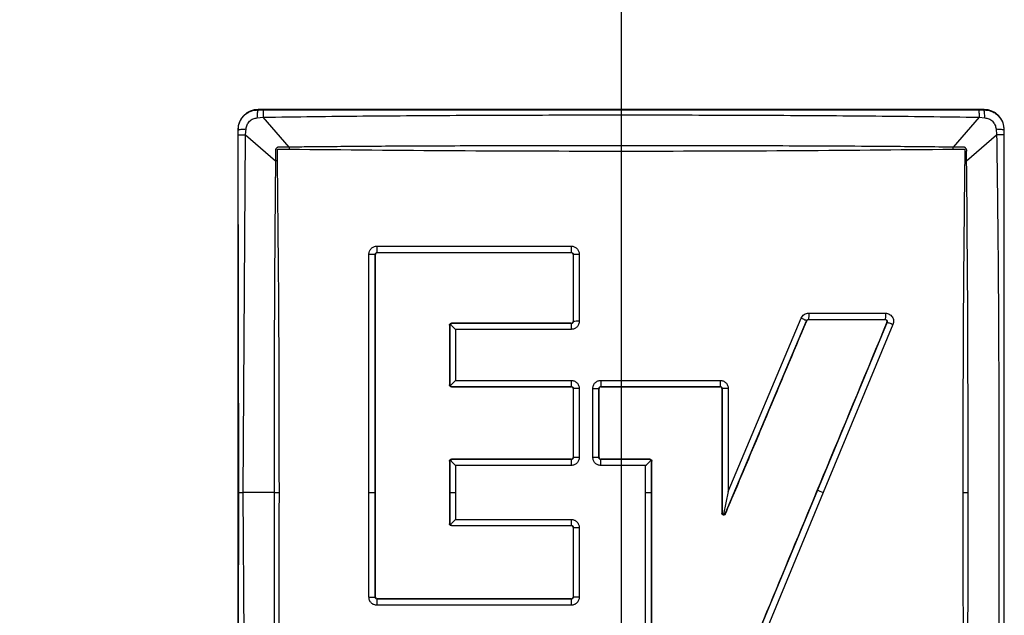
# Model space of a CAD drawing. Header units: millimetres. Extents: x 0 to 841, y 0 to 594.
# Tile 7 of 18: x 185 to 199, y 146 to 154. Entities that reach past the tile are written whole.
import ezdxf

# ---------------------------------------------------------------- set-up
doc = ezdxf.new("R2010")
doc.units = ezdxf.units.MM
doc.linetypes.add('CENTERX2', pattern=[20.32, 12.7, -2.54, 2.54, -2.54])
doc.layers.add('SLD-0_0', color=7, linetype='Continuous')
doc.styles.add('SLDTEXTSTYLE0', font='TXT', dxfattribs={"width": 0.75})
doc.styles.add('SLDTEXTSTYLE3', font='TXT', dxfattribs={"width": 0.7})
doc.dimstyles.new('SLDDIMSTYLE0', dxfattribs={"dimtxt": 3.5, "dimasz": 3.302, "dimexe": 0, "dimexo": 0.0625, "dimgap": 0.875, "dimtad": 0, "dimtih": 1, "dimtoh": 1, "dimlfac": 5, "dimrnd": 1e-09, "dimzin": 12, "dimdsep": 46, "dimtxsty": 'SLDTEXTSTYLE0', "dimsah": 1, "dimcen": 0.09, "dimadec": 0, "dimazin": 3, "dimtfac": 1, "dimtofl": 0, "dimtmove": 0, "dimatfit": 3, "dimfxl": 1, "dimfrac": 2, "dimtolj": 1, "dimtzin": 12, "dimarcsym": 0})

# ---------------------------------------------------------------- blocks, each defined once
blk = doc.blocks.new('_D')
at = {"layer": 'SLD-0_0', "transparency": 16777216}
for p, q in [((193.417, 205.462), (193.417, 106.607)), ((125.853, 128.607), (125.853, 106.607)), ((158.433, 123.957), (157.367, 123.957)), ((157.367, 123.957), (157.367, 118.4)), ((167.485, 123.957), (168.551, 123.957)), ((168.551, 123.957), (168.551, 118.4)), ((157.367, 118.4), (158.433, 118.4)), ((168.551, 118.4), (167.485, 118.4)), ((193.417, 107.607), (125.853, 107.607))]:
    blk.add_line(p, q, dxfattribs=at)
for points in [[(125.853, 107.607), (129.155, 107.099), (129.155, 108.115)], [(193.417, 107.607), (190.115, 108.115), (190.115, 107.099)]]:
    blk.add_solid(points, dxfattribs=at)
at = {"layer": 'SLD-0_0', "transparency": 16777216, "char_height": 3.5, "attachment_point": 1}
for s, insert, style in [('13.3', (158.433, 122.912), 'SLDTEXTSTYLE0'), ('337.82', (155.847, 117.675), 'SLDTEXTSTYLE0'), ('COG X', (154.933, 112.119), 'SLDTEXTSTYLE3')]:
    blk.add_mtext(s, dxfattribs=dict(at, insert=insert, style=style))

msp = doc.modelspace()

# ---------------------------------------------------------------- linework, layer by layer
at = {"color": 7, "linetype": 'Continuous', "lineweight": 25}
for p, q in [((198.44655, 152.598825), (188.38815, 152.598825)), ((188.38815, 152.593944), (188.38815, 152.598825)), ((188.38815, 152.593945), (188.458707, 152.592905)), ((188.458707, 152.592905), (198.375993, 152.592905)), ((198.375993, 152.592905), (198.44655, 152.593945)), ((198.44655, 152.593945), (198.44655, 152.598825)), ((188.376018, 152.483935), (188.457125, 152.49217)), ((188.817517, 152.077136), (188.457125, 152.49217)), ((198.377575, 152.49217), (198.017182, 152.077136)), ((198.377575, 152.49217), (198.458681, 152.483935)), ((188.106927, 152.317602), (188.106927, 142.259202)), ((188.106927, 152.317602), (188.111808, 152.317602)), ((188.112847, 152.247045), (188.111807, 152.317602)), ((188.213582, 152.248627), (188.221817, 152.329734)), ((198.612883, 152.329734), (198.621117, 152.248627)), ((198.722893, 152.317602), (198.721853, 152.247045)), ((198.722892, 152.317602), (198.727773, 152.317602)), ((198.727773, 142.259202), (198.727773, 152.317602)), ((188.119336, 147.288402), (188.112847, 152.247045)), ((188.181696, 147.288402), (188.213582, 152.248628)), ((188.213582, 152.248627), (188.628616, 151.888235)), ((198.206083, 151.888235), (198.621117, 152.248627)), ((198.721853, 152.247045), (198.721853, 142.329759)), ((188.817517, 152.077136), (188.816814, 152.049929)), ((198.017886, 152.049929), (198.017182, 152.077136)), ((188.655823, 151.888938), (188.628616, 151.888235)), ((198.206084, 151.888235), (198.178877, 151.888938)), ((190.035612, 150.706019), (192.725752, 150.706046)), ((189.923426, 147.288402), (189.923399, 150.593515)), ((190.01375, 150.590402), (190.01177, 150.590375)), ((190.01178, 147.288402), (190.01177, 150.590347)), ((190.039179, 150.617811), (190.03915, 150.615802)), ((190.039179, 150.617811), (192.726476, 150.6178)), ((192.72647, 150.615802), (192.726476, 150.6178)), ((192.755387, 150.590352), (192.75187, 150.590402)), ((192.755387, 150.590352), (192.755381, 149.660726)), ((192.83798, 150.593862), (192.837975, 149.663213)), ((194.85965, 146.994233), (195.987906, 149.672057)), ((194.902587, 147.306022), (195.914167, 149.706925)), ((195.991443, 149.670625), (195.987906, 149.672057)), ((196.014824, 149.688514), (197.077527, 149.688521)), ((196.014824, 149.688514), (196.01485, 149.686162)), ((196.017546, 149.775441), (197.08161, 149.775434)), ((197.077564, 149.686162), (197.077527, 149.688521)), ((191.04408, 149.609941), (191.03991, 149.609962)), ((191.04408, 149.609941), (191.044076, 148.781882)), ((191.054931, 149.62033), (191.04408, 149.609962)), ((191.06531, 149.631204), (191.054931, 149.62033)), ((191.06531, 149.635362), (191.065331, 149.631204)), ((192.726482, 149.631211), (191.065331, 149.631204)), ((191.124252, 149.550988), (191.124251, 148.844835)), ((192.725758, 149.550991), (191.124252, 149.550988)), ((192.726482, 149.631211), (192.72647, 149.635362)), ((192.75187, 149.660762), (192.755381, 149.660726)), ((197.103139, 149.650069), (196.137457, 147.32071)), ((197.185074, 149.620386), (196.218322, 147.288402)), ((197.103139, 149.650069), (197.101027, 149.651035)), ((191.03991, 148.781922), (191.044076, 148.781882)), ((191.044076, 148.781868), (191.053783, 148.771907)), ((191.065323, 148.759223), (191.06531, 148.756522)), ((191.065323, 148.759223), (192.726478, 148.759217)), ((191.124251, 148.844835), (192.725754, 148.844834)), ((192.72647, 148.756522), (192.726478, 148.759217)), ((192.755376, 148.7311), (192.75187, 148.731122)), ((192.755376, 148.7311), (192.755374, 147.776075)), ((192.837974, 148.732613), (192.837973, 147.776586)), ((193.025444, 147.776587), (193.025443, 148.732615)), ((193.11255, 148.731122), (193.109413, 148.731103)), ((193.109415, 147.776076), (193.109413, 148.731103)), ((193.13766, 148.844833), (194.790372, 148.844834)), ((193.137953, 148.759217), (193.13795, 148.756522)), ((193.137953, 148.759217), (194.788934, 148.759219)), ((194.78895, 148.756522), (194.788934, 148.759219)), ((194.817073, 148.731105), (194.81435, 148.731122)), ((194.817073, 148.731105), (194.817071, 147.002626)), ((194.902588, 148.732618), (194.902587, 147.306022)), ((192.75187, 147.776082), (192.755374, 147.776075)), ((193.109415, 147.776076), (193.11255, 147.776082)), ((191.044069, 147.725274), (191.03991, 147.725282)), ((191.054355, 147.735494), (191.044073, 147.725282)), ((191.044073, 147.725274), (191.044073, 147.288402)), ((191.06531, 147.747249), (191.054355, 147.735494)), ((191.06531, 147.750682), (191.065327, 147.747249)), ((192.72648, 147.747255), (191.065327, 147.747249)), ((192.725756, 147.66437), (191.12425, 147.664367)), ((191.12425, 147.664367), (191.12425, 147.288402)), ((192.72648, 147.747255), (192.72647, 147.750682)), ((193.757721, 147.66437), (193.137661, 147.66437)), ((193.13795, 147.750682), (193.137954, 147.747256)), ((193.818664, 147.747256), (193.137954, 147.747256)), ((193.757721, 147.288402), (193.757721, 147.66437)), ((193.818664, 147.747258), (193.81867, 147.750682)), ((193.829477, 147.736103), (193.81867, 147.747256)), ((193.840657, 147.725269), (193.829477, 147.736103)), ((193.84407, 147.725282), (193.840657, 147.725276)), ((193.840657, 147.288402), (193.840657, 147.725276)), ((188.112847, 142.329759), (188.119336, 147.288402)), ((188.119336, 147.288402), (188.181696, 147.288402)), ((188.608976, 147.288402), (188.181696, 147.288402)), ((188.213582, 142.328177), (188.181696, 147.288402)), ((189.923426, 145.839097), (189.923426, 147.288402)), ((189.923426, 147.288402), (190.01178, 147.288402)), ((190.011779, 145.840614), (190.01178, 147.288402)), ((191.044073, 147.288402), (191.12425, 147.288402)), ((191.044073, 147.288402), (191.044073, 146.85661)), ((191.12425, 147.288402), (191.12425, 146.917522)), ((193.757719, 144.267916), (193.757721, 147.288402)), ((193.757721, 147.288402), (193.840657, 147.288402)), ((193.840646, 144.270926), (193.840657, 147.288402)), ((194.902587, 147.306022), (194.838092, 146.99022)), ((196.137457, 147.32071), (194.868712, 144.26029)), ((196.218322, 147.288402), (194.948245, 144.224776)), ((194.81435, 147.002623), (194.817071, 147.002626)), ((194.85965, 146.994233), (194.863157, 146.992761)), ((191.03991, 146.856602), (191.044073, 146.85661)), ((191.044073, 146.856618), (191.054354, 146.846391)), ((191.054354, 146.846391), (191.06531, 146.834633)), ((191.065327, 146.834633), (191.06531, 146.831202)), ((191.065327, 146.834633), (192.72648, 146.834627)), ((191.12425, 146.917522), (192.725756, 146.91752)), ((192.72647, 146.831202), (192.72648, 146.834627)), ((192.755374, 146.805809), (192.75187, 146.805802)), ((192.755374, 146.805809), (192.755376, 145.840624)), ((192.837973, 146.805303), (192.837974, 145.839106)), ((190.011779, 145.840614), (190.01375, 145.840602)), ((192.725754, 145.726886), (190.035824, 145.72688)), ((190.03915, 145.815202), (190.039189, 145.812497)), ((192.726478, 145.812509), (190.039228, 145.812497)), ((192.726478, 145.812509), (192.72647, 145.815202)), ((192.75187, 145.840602), (192.755376, 145.840624))]:
    msp.add_line(p, q, dxfattribs=at)
for centre, radius, start, end in [((188.38815, 152.317602), 0.281223, 90, 179.9999088), ((192.120164, 152.484999), 3.663046, 178.311937, 179.8878371), ((198.44655, 152.317602), 0.281223, 0, 90), ((198.613947, 148.585588), 3.663046, 88.311937, 89.8878371), ((196.048375, 150.689178), 3.322666, 179.709121, 181.2309301), ((195.767439, 149.563649), 3.041707, 178.7272487, 180.2384306), ((192.824135, 148.749986), 0.913332, 89.1317625, 94.3172475), ((192.824114, 147.233272), 1.499404, 89.4703804, 92.627538), ((201.135038, 148.829383), 7.997393, 179.8893053, 180.5026978), ((194.8872, 147.18419), 1.548504, 89.4306112, 92.5956108), ((193.040026, 143.275415), 4.501196, 89.1167031, 90.185606), ((195.864844, 147.678385), 3.13912, 178.7428734, 180.2558202), ((195.392252, 145.33816), 2.11798, 67.043799, 69.3996623), ((192.824104, 151.283902), 4.47862, 269.1206926, 270.1774241), ((189.940349, 147.427312), 1.588305, 269.3895372, 272.5776301), ((195.960764, 145.742338), 3.235048, 178.757111, 180.2736846)]:
    msp.add_arc(centre, radius, start, end, dxfattribs=at)
for points, knots in [([(188.111808, 152.317602), (188.114852, 152.350549), (188.119659, 152.402573), (188.152811, 152.467841), (188.190354, 152.515372), (188.237872, 152.552914), (188.303127, 152.586083), (188.355172, 152.590895), (188.38815, 152.593944)], [0, 0, 0, 0, 0.226347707, 0.357401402, 0.500015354, 0.642454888, 0.773445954, 1, 1, 1, 1]), ([(188.376018, 152.483936), (188.376685, 152.496552), (188.378044, 152.522247), (188.381036, 152.554851), (188.38448, 152.580613), (188.386942, 152.589553), (188.388152, 152.593943)], [0, 0, 0, 0, 0.245449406, 0.499890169, 0.754388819, 1, 1, 1, 1]), ([(198.375993, 152.592905), (198.376146, 152.588845), (198.376458, 152.580577), (198.3769, 152.557248), (198.377293, 152.527598), (198.377482, 152.503871), (198.377575, 152.49217)], [0, 0, 0, 0, 0.244525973, 0.4979178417, 0.7524003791, 1, 1, 1, 1]), ([(198.458681, 152.483935), (198.458014, 152.496556), (198.456656, 152.522256), (198.453663, 152.554863), (198.45022, 152.580619), (198.447759, 152.589556), (198.44655, 152.593945)], [0, 0, 0, 0, 0.245530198, 0.5, 0.754469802, 1, 1, 1, 1]), ([(198.44655, 152.593944), (198.479496, 152.5909), (198.531518, 152.586094), (198.596787, 152.552942), (198.644318, 152.5154), (198.68186, 152.467883), (198.71503, 152.402628), (198.719842, 152.350582), (198.722892, 152.317602)], [0, 0, 0, 0, 0.22633901, 0.357394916, 0.500015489, 0.642445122, 0.77343289, 1, 1, 1, 1]), ([(188.221817, 152.329734), (188.225118, 152.348858), (188.231893, 152.388107), (188.267965, 152.437687), (188.317596, 152.473742), (188.356842, 152.48059), (188.376018, 152.483936)], [0, 0, 0, 0, 0.243584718, 0.499926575, 0.755655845, 1, 1, 1, 1]), ([(188.457125, 152.49217), (188.688439, 152.495519), (189.149567, 152.502197), (189.840293, 152.509647), (190.529391, 152.515288), (191.213175, 152.51923), (191.900026, 152.521954), (192.597963, 152.523587), (193.314774, 152.524191), (194.281829, 152.523762), (195.493223, 152.520476), (196.938343, 152.511584), (197.900497, 152.498605), (198.377575, 152.49217)], [0, 0, 0, 0, 0.069956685, 0.139459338, 0.208884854, 0.278344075, 0.346236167, 0.416587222, 0.489397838, 0.562996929, 0.709020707, 0.855719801, 1, 1, 1, 1]), ([(198.458681, 152.483935), (198.477805, 152.480634), (198.517055, 152.473859), (198.566634, 152.437787), (198.602689, 152.388157), (198.609538, 152.34891), (198.612884, 152.329734)], [0, 0, 0, 0, 0.243584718, 0.499926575, 0.755655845, 1, 1, 1, 1]), ([(188.11181, 152.317602), (188.1162, 152.318811), (188.125139, 152.321273), (188.150901, 152.324716), (188.183506, 152.327708), (188.209201, 152.329067), (188.221817, 152.329734)], [0, 0, 0, 0, 0.24561099, 0.500109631, 0.754550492, 1, 1, 1, 1]), ([(198.612884, 152.329734), (198.6255, 152.329067), (198.651195, 152.327708), (198.683799, 152.324716), (198.709561, 152.321272), (198.7185, 152.31881), (198.72289, 152.317601)], [0, 0, 0, 0, 0.245449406, 0.499890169, 0.754388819, 1, 1, 1, 1]), ([(188.112847, 152.247045), (188.116907, 152.247198), (188.125175, 152.247511), (188.148504, 152.247952), (188.178154, 152.248345), (188.201881, 152.248534), (188.213582, 152.248627)], [0, 0, 0, 0, 0.244525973, 0.497917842, 0.752400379, 1, 1, 1, 1]), ([(198.621117, 152.248627), (198.624468, 152.01732), (198.631146, 151.556233), (198.6386, 150.865589), (198.64426, 150.175741), (198.648228, 149.490231), (198.650999, 148.801768), (198.652658, 148.104304), (198.65332, 147.377239), (198.652611, 146.126031), (198.647642, 144.437763), (198.629623, 143.004683), (198.621117, 142.328177)], [0, 0, 0, 0, 0.06995446, 0.139447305, 0.20886002, 0.278568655, 0.346746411, 0.417049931, 0.489479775, 0.56660801, 0.795410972, 1, 1, 1, 1]), ([(188.817517, 152.077136), (188.787644, 152.076946), (188.742844, 152.076661), (188.694265, 152.075322), (188.672009, 152.078415), (188.660822, 152.0762), (188.65065, 152.071072), (188.642719, 152.063053), (188.635543, 152.055938), (188.632076, 152.049706), (188.630605, 152.046268), (188.628843, 152.041679), (188.625847, 152.018732), (188.632163, 151.966769), (188.629968, 151.918159), (188.628616, 151.888235)], [0, 0, 0, 0, 0.25015648, 0.375143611, 0.406391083, 0.437533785, 0.468684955, 0.49997335, 0.531227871, 0.552636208, 0.558941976, 0.562471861, 0.593637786, 0.74984368, 1, 1, 1, 1]), ([(188.655823, 151.888938), (188.655729, 151.897706), (188.655586, 151.91106), (188.655419, 151.934406), (188.655316, 151.951495), (188.655289, 151.964631), (188.655285, 151.967935), (188.655284, 151.96877), (188.655284, 151.968984), (188.655284, 151.969039), (188.655284, 151.969055), (188.655542, 151.993984), (188.654339, 152.020194), (188.655862, 152.04672), (188.656229, 152.048423), (188.656456, 152.048873), (188.656583, 152.049009), (188.656742, 152.049093), (188.657089, 152.049113), (188.658094, 152.049219), (188.661656, 152.049352), (188.67512, 152.049784), (188.727514, 152.050503), (188.777232, 152.050183), (188.816814, 152.049929)], [0, 0, 0, 0, 0.08208852, 0.125018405, 0.218565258, 0.242071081, 0.24799692, 0.249502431, 0.249890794, 0.249993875, 0.250022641, 0.250036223, 0.483377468, 0.495272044, 0.498535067, 0.49954833, 0.499926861, 0.500245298, 0.501204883, 0.503108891, 0.509762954, 0.534464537, 0.6293784, 1, 1, 1, 1]), ([(188.816814, 152.049929), (189.582707, 152.041999), (191.114492, 152.026139), (193.41735, 152.022126), (195.720208, 152.026139), (197.251993, 152.041999), (198.017886, 152.049929)], [0, 0, 0, 0, 0.249999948, 0.499999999, 0.750000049, 1, 1, 1, 1]), ([(198.017182, 152.077136), (198.012117, 152.077193), (197.964075, 152.077737), (197.6342, 152.081548), (197.06204, 152.086703), (196.294268, 152.09118), (195.501392, 152.094041), (194.678681, 152.095747), (193.880995, 152.096621), (193.265838, 152.096674), (192.748917, 152.096402), (192.253514, 152.095885), (191.691096, 152.09481), (191.189327, 152.093387), (190.786667, 152.091994), (190.428451, 152.090386), (190.036634, 152.088194), (189.603853, 152.085077), (189.232978, 152.081727), (188.989431, 152.07913), (188.867051, 152.077719), (188.830005, 152.077283), (188.817517, 152.077136)], [0, 0, 0, 0, 0.0016545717, 0.0156939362, 0.1077484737, 0.1884274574, 0.266146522, 0.3662672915, 0.4565744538, 0.5260806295, 0.5667099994, 0.625012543, 0.6875164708, 0.750008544, 0.7885790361, 0.818805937, 0.866827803, 0.9163859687, 0.9600261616, 0.987898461, 0.9959207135, 1, 1, 1, 1]), ([(198.206083, 151.888235), (198.205894, 151.918109), (198.205609, 151.962908), (198.20427, 152.011487), (198.207362, 152.033743), (198.205148, 152.04493), (198.20002, 152.055103), (198.192001, 152.063033), (198.184886, 152.070209), (198.178654, 152.073677), (198.175215, 152.075147), (198.170627, 152.076909), (198.14768, 152.079905), (198.095716, 152.073589), (198.047107, 152.075784), (198.017182, 152.077136)], [0, 0, 0, 0, 0.25015648, 0.375143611, 0.406391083, 0.437533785, 0.468684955, 0.49997335, 0.531227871, 0.552636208, 0.558941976, 0.562471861, 0.593637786, 0.74984368, 1, 1, 1, 1]), ([(198.017886, 152.049929), (198.026654, 152.050023), (198.040008, 152.050166), (198.063354, 152.050333), (198.080442, 152.050436), (198.093578, 152.050463), (198.096883, 152.050467), (198.097718, 152.050468), (198.097931, 152.050468), (198.097987, 152.050468), (198.098003, 152.050468), (198.122932, 152.05021), (198.149141, 152.051413), (198.175668, 152.04989), (198.177371, 152.049523), (198.177821, 152.049296), (198.177957, 152.04917), (198.178041, 152.04901), (198.178061, 152.048663), (198.178166, 152.047659), (198.1783, 152.044096), (198.178731, 152.030632), (198.17945, 151.978238), (198.179131, 151.92852), (198.178877, 151.888938)], [0, 0, 0, 0, 0.0820885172, 0.1250184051, 0.2185652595, 0.2420710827, 0.2479969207, 0.2495024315, 0.2498907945, 0.2499938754, 0.2500226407, 0.2500362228, 0.4833774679, 0.4952720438, 0.4985350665, 0.4995483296, 0.4999268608, 0.500245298, 0.5012048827, 0.5031088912, 0.5097629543, 0.5344645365, 0.6293783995, 1, 1, 1, 1]), ([(188.628616, 151.888235), (188.62415, 151.424504), (188.614769, 150.450311), (188.609988, 148.916537), (188.609323, 147.846737), (188.608976, 147.288402)], [0, 0, 0, 0, 0.302808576, 0.636131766, 1, 1, 1, 1]), ([(188.682014, 147.288402), (188.681551, 147.798683), (188.680626, 148.819133), (188.672844, 150.353343), (188.661513, 151.375613), (188.655823, 151.888938)], [0, 0, 0, 0, 0.332428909, 0.664784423, 1, 1, 1, 1]), ([(198.178877, 151.888938), (198.173187, 151.375608), (198.161855, 150.353334), (198.154073, 148.819124), (198.153148, 147.79868), (198.152685, 147.288402)], [0, 0, 0, 0, 0.33521898, 0.667573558, 1, 1, 1, 1]), ([(198.225724, 147.288402), (198.225657, 148.055643), (198.225524, 149.590284), (198.212564, 151.122198), (198.206084, 151.888235)], [0, 0, 0, 0, 0.499948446, 1, 1, 1, 1]), ([(189.9234, 150.593717), (189.925068, 150.608331), (189.928413, 150.637638), (189.954159, 150.674781), (189.991176, 150.70083), (190.020517, 150.70429), (190.035183, 150.706019)], [0, 0, 0, 0, 0.2491433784, 0.4996576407, 0.7498990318, 1, 1, 1, 1]), ([(190.03915, 150.617809), (190.038654, 150.621154), (190.037629, 150.628056), (190.036435, 150.649567), (190.035666, 150.676677), (190.035629, 150.696447), (190.035612, 150.706049)], [0, 0, 0, 0, 0.241796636, 0.498916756, 0.756627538, 1, 1, 1, 1]), ([(192.725752, 150.706046), (192.740459, 150.704357), (192.76987, 150.70098), (192.806935, 150.67504), (192.832865, 150.638016), (192.836275, 150.60866), (192.83798, 150.593982)], [0, 0, 0, 0, 0.250046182, 0.500058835, 0.750042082, 1, 1, 1, 1]), ([(189.923424, 150.593717), (189.933032, 150.593706), (189.952818, 150.593684), (189.979962, 150.592963), (190.001507, 150.591823), (190.008419, 150.590829), (190.011769, 150.590347)], [0, 0, 0, 0, 0.243319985, 0.501030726, 0.758179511, 1, 1, 1, 1]), ([(190.01177, 150.590375), (190.012331, 150.593855), (190.013449, 150.60079), (190.019743, 150.609704), (190.028619, 150.616182), (190.035621, 150.617264), (190.03915, 150.617809)], [0, 0, 0, 0, 0.249820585, 0.49784405, 0.746867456, 1, 1, 1, 1]), ([(190.01375, 145.840602), (190.013749, 146.457475), (190.013748, 147.557637), (190.013749, 149.141479), (190.013749, 150.107337), (190.01375, 150.590402)], [0, 0, 0, 0, 0.389507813, 0.694667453, 1, 1, 1, 1]), ([(190.03915, 150.615802), (190.036295, 150.615518), (190.030585, 150.614951), (190.02298, 150.610586), (190.017242, 150.604158), (190.014199, 150.597022), (190.013878, 150.592293), (190.01375, 150.590402)], [0, 0, 0, 0, 0.214867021, 0.429727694, 0.643001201, 0.857235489, 1, 1, 1, 1]), ([(190.03915, 150.615802), (190.262928, 150.615802), (190.710485, 150.615802), (191.606176, 150.615802), (192.27835, 150.615802), (192.72647, 150.615802)], [0, 0, 0, 0, 0.249997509, 0.499995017, 1, 1, 1, 1]), ([(192.75187, 150.590402), (192.751588, 150.593259), (192.751024, 150.598972), (192.746646, 150.606568), (192.740206, 150.612329), (192.733061, 150.615363), (192.728331, 150.615678), (192.72647, 150.615802)], [0, 0, 0, 0, 0.214901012, 0.42982875, 0.643494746, 0.859674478, 1, 1, 1, 1]), ([(192.726476, 150.6178), (192.730056, 150.617396), (192.73732, 150.616577), (192.746656, 150.610466), (192.753626, 150.601511), (192.754796, 150.594125), (192.755385, 150.590402)], [0, 0, 0, 0, 0.2414332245, 0.4897528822, 0.7428214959, 1, 1, 1, 1]), ([(192.75187, 150.590402), (192.75187, 150.435508), (192.75187, 150.12571), (192.75187, 149.815748), (192.75187, 149.660762)], [0, 0, 0, 0, 0.499985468, 1, 1, 1, 1]), ([(192.755385, 150.590402), (192.758519, 150.590864), (192.764976, 150.591816), (192.784814, 150.592953), (192.810003, 150.593727), (192.828804, 150.593818), (192.837978, 150.593862)], [0, 0, 0, 0, 0.24122688, 0.497163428, 0.754633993, 1, 1, 1, 1]), ([(195.914135, 149.70683), (195.922477, 149.703263), (195.939565, 149.695955), (195.962139, 149.685629), (195.979721, 149.677035), (195.985247, 149.673716), (195.98793, 149.672104)], [0, 0, 0, 0, 0.24539727, 0.502695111, 0.758537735, 1, 1, 1, 1]), ([(195.914167, 149.706925), (195.919291, 149.716648), (195.929544, 149.736103), (195.954686, 149.75786), (195.984545, 149.772733), (196.006496, 149.774534), (196.017546, 149.775441)], [0, 0, 0, 0, 0.249791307, 0.499841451, 0.748221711, 1, 1, 1, 1]), ([(195.98793, 149.672104), (195.989361, 149.674552), (195.992213, 149.679429), (195.998938, 149.684603), (196.006573, 149.688039), (196.012094, 149.688356), (196.014824, 149.688513)], [0, 0, 0, 0, 0.254084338, 0.506296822, 0.755813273, 1, 1, 1, 1]), ([(196.01485, 149.686162), (196.011991, 149.685881), (196.006272, 149.68532), (195.998695, 149.680929), (195.993844, 149.675633), (195.992027, 149.671842), (195.991443, 149.670625)], [0, 0, 0, 0, 0.287737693, 0.575488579, 0.863646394, 1, 1, 1, 1]), ([(196.017546, 149.775441), (196.017524, 149.765977), (196.017479, 149.746485), (196.016888, 149.71984), (196.015981, 149.698652), (196.015202, 149.691828), (196.014824, 149.688514)], [0, 0, 0, 0, 0.242749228, 0.5, 0.757250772, 1, 1, 1, 1]), ([(196.01485, 149.686162), (196.192022, 149.686162), (196.546379, 149.686162), (196.900498, 149.686162), (197.077564, 149.686162)], [0, 0, 0, 0, 0.499980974, 1, 1, 1, 1]), ([(197.081398, 149.775443), (197.081371, 149.765938), (197.081317, 149.746388), (197.080478, 149.719729), (197.079192, 149.698613), (197.078095, 149.691815), (197.077563, 149.68852)], [0, 0, 0, 0, 0.243836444, 0.501485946, 0.75832698, 1, 1, 1, 1]), ([(197.077563, 149.68852), (197.079794, 149.688246), (197.084237, 149.687701), (197.09047, 149.684957), (197.095932, 149.680996), (197.100221, 149.675801), (197.103193, 149.669793), (197.104751, 149.663295), (197.104948, 149.656554), (197.103765, 149.652292), (197.10317, 149.650147)], [0, 0, 0, 0, 0.127767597, 0.254521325, 0.37929334, 0.502298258, 0.625236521, 0.748902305, 0.873583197, 1, 1, 1, 1]), ([(197.101027, 149.651035), (197.10186, 149.653773), (197.103526, 149.659251), (197.1024, 149.667919), (197.098697, 149.675729), (197.092551, 149.681831), (197.085158, 149.685535), (197.079933, 149.685966), (197.077564, 149.686162)], [0, 0, 0, 0, 0.171438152, 0.342918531, 0.513550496, 0.684968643, 0.857112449, 1, 1, 1, 1]), ([(197.08161, 149.775434), (197.090782, 149.774786), (197.109104, 149.773492), (197.134888, 149.763012), (197.157595, 149.74725), (197.175578, 149.726154), (197.188178, 149.701462), (197.194042, 149.674454), (197.193844, 149.646618), (197.188022, 149.629194), (197.185107, 149.620466)], [0, 0, 0, 0, 0.125185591, 0.250065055, 0.375051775, 0.499998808, 0.624909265, 0.749914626, 0.874725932, 1, 1, 1, 1]), ([(191.03991, 149.609962), (191.040193, 149.612811), (191.040759, 149.618519), (191.045119, 149.626125), (191.051553, 149.631871), (191.058693, 149.634914), (191.063423, 149.635234), (191.06531, 149.635362)], [0, 0, 0, 0, 0.214300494, 0.429430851, 0.642977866, 0.857629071, 1, 1, 1, 1]), ([(191.03991, 149.609962), (191.03991, 149.471981), (191.03991, 149.196011), (191.03991, 148.919954), (191.03991, 148.781922)], [0, 0, 0, 0, 0.499988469, 1, 1, 1, 1]), ([(191.124252, 149.550988), (191.111479, 149.563833), (191.091896, 149.583522), (191.068539, 149.606423), (191.059272, 149.615893), (191.054931, 149.62033)], [0, 0, 0, 0, 0.499314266, 0.76543321, 1, 1, 1, 1]), ([(192.72647, 149.635362), (192.449571, 149.635362), (192.034199, 149.635362), (191.480507, 149.635362), (191.203711, 149.635362), (191.06531, 149.635362)], [0, 0, 0, 0, 0.499952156, 0.749970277, 1, 1, 1, 1]), ([(192.837975, 149.663213), (192.836288, 149.648515), (192.832913, 149.619114), (192.806977, 149.582004), (192.769867, 149.55606), (192.740459, 149.55268), (192.725758, 149.550991)], [0, 0, 0, 0, 0.250013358, 0.500115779, 0.750117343, 1, 1, 1, 1]), ([(192.72647, 149.635362), (192.729327, 149.635647), (192.73504, 149.636216), (192.742646, 149.640582), (192.748386, 149.647016), (192.751423, 149.654154), (192.751743, 149.65888), (192.75187, 149.660762)], [0, 0, 0, 0, 0.214797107, 0.429568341, 0.643277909, 0.857965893, 1, 1, 1, 1]), ([(192.755381, 149.660726), (192.755314, 149.658849), (192.75518, 149.655063), (192.752951, 149.647713), (192.748775, 149.641022), (192.742867, 149.635983), (192.737745, 149.633254), (192.732211, 149.631509), (192.728387, 149.63131), (192.726482, 149.631211)], [0, 0, 0, 0, 0.1231901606, 0.2485000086, 0.5002328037, 0.6259668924, 0.7513057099, 0.8761779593, 1, 1, 1, 1]), ([(194.863157, 146.992761), (194.958664, 147.219437), (195.149679, 147.672789), (195.525883, 148.565669), (195.80637, 149.231375), (195.991443, 149.670625)], [0, 0, 0, 0, 0.253828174, 0.507656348, 1, 1, 1, 1]), ([(197.101027, 149.651035), (196.821726, 148.977311), (196.310028, 147.743005), (195.564703, 145.945163), (195.099348, 144.822658), (194.866567, 144.261155)], [0, 0, 0, 0, 0.375251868, 0.6874862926, 1, 1, 1, 1]), ([(197.10317, 149.650147), (197.106421, 149.649368), (197.113126, 149.647761), (197.133163, 149.640842), (197.158162, 149.631403), (197.176276, 149.623988), (197.185082, 149.620383)], [0, 0, 0, 0, 0.241704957, 0.49858592, 0.756236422, 1, 1, 1, 1]), ([(191.06531, 148.756522), (191.062114, 148.756873), (191.056048, 148.757538), (191.048338, 148.762424), (191.042841, 148.769087), (191.040237, 148.776016), (191.039994, 148.780397), (191.03991, 148.781922)], [0, 0, 0, 0, 0.240036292, 0.455572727, 0.669341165, 0.884858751, 1, 1, 1, 1]), ([(191.124251, 148.844835), (191.111113, 148.831664), (191.090979, 148.811479), (191.067709, 148.786663), (191.058229, 148.776618), (191.053783, 148.771907)], [0, 0, 0, 0, 0.499289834, 0.765198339, 1, 1, 1, 1]), ([(191.053783, 148.771907), (191.055064, 148.769353), (191.057874, 148.763752), (191.06269, 148.760818), (191.06531, 148.759223)], [0, 0, 0, 0, 0.456083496, 1, 1, 1, 1]), ([(191.06531, 148.756522), (191.342074, 148.756522), (191.757243, 148.756522), (192.311034, 148.756522), (192.587989, 148.756522), (192.72647, 148.756522)], [0, 0, 0, 0, 0.499952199, 0.749970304, 1, 1, 1, 1]), ([(192.725754, 148.844834), (192.740457, 148.84314), (192.769876, 148.839752), (192.806985, 148.813808), (192.83291, 148.776702), (192.836286, 148.747307), (192.837974, 148.732613)], [0, 0, 0, 0, 0.2499716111, 0.5001585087, 0.7501431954, 1, 1, 1, 1]), ([(192.725754, 148.844834), (192.725761, 148.835479), (192.725776, 148.816222), (192.725934, 148.790026), (192.726173, 148.769211), (192.726378, 148.762485), (192.726478, 148.759218)], [0, 0, 0, 0, 0.242909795, 0.499996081, 0.757084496, 1, 1, 1, 1]), ([(192.75187, 148.731122), (192.751585, 148.733981), (192.751017, 148.739699), (192.746642, 148.747307), (192.740198, 148.753051), (192.73306, 148.756079), (192.728339, 148.756396), (192.72647, 148.756522)], [0, 0, 0, 0, 0.215022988, 0.430029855, 0.643909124, 0.858982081, 1, 1, 1, 1]), ([(192.726478, 148.759218), (192.730125, 148.758796), (192.737498, 148.757944), (192.745426, 148.752621), (192.750342, 148.747038), (192.754153, 148.740488), (192.754888, 148.734852), (192.755376, 148.7311)], [0, 0, 0, 0, 0.244728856, 0.494640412, 0.620818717, 0.747653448, 1, 1, 1, 1]), ([(192.75187, 148.731122), (192.75187, 148.571969), (192.75187, 148.253651), (192.75187, 147.935275), (192.75187, 147.776082)], [0, 0, 0, 0, 0.499984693, 1, 1, 1, 1]), ([(193.025443, 148.732615), (193.027133, 148.74732), (193.030511, 148.776731), (193.05646, 148.81383), (193.09356, 148.839769), (193.122961, 148.843145), (193.13766, 148.844833)], [0, 0, 0, 0, 0.250052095, 0.500155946, 0.750102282, 1, 1, 1, 1]), ([(193.025443, 148.732615), (193.034683, 148.732596), (193.053669, 148.732557), (193.079309, 148.732224), (193.099621, 148.731728), (193.106211, 148.731307), (193.109413, 148.731103)], [0, 0, 0, 0, 0.243744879, 0.500859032, 0.757507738, 1, 1, 1, 1]), ([(193.109413, 148.731103), (193.109939, 148.734758), (193.110995, 148.742091), (193.117586, 148.751305), (193.126852, 148.757936), (193.134257, 148.75879), (193.137953, 148.759217)], [0, 0, 0, 0, 0.249182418, 0.499921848, 0.750452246, 1, 1, 1, 1]), ([(193.13795, 148.756522), (193.135092, 148.756238), (193.129377, 148.75567), (193.121772, 148.751298), (193.116027, 148.744859), (193.112994, 148.73772), (193.112676, 148.732995), (193.11255, 148.731122)], [0, 0, 0, 0, 0.214901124, 0.42978679, 0.643439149, 0.858673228, 1, 1, 1, 1]), ([(193.11255, 147.776082), (193.11255, 147.871929), (193.11255, 148.063623), (193.11255, 148.381979), (193.11255, 148.604465), (193.11255, 148.731122)], [0, 0, 0, 0, 0.301049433, 0.602098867, 1, 1, 1, 1]), ([(193.13795, 148.756522), (193.413113, 148.756522), (193.825879, 148.756522), (194.376216, 148.756522), (194.65137, 148.756522), (194.78895, 148.756522)], [0, 0, 0, 0, 0.499952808, 0.749970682, 1, 1, 1, 1]), ([(194.790372, 148.844834), (194.790357, 148.835468), (194.790328, 148.816196), (194.790013, 148.789996), (194.789538, 148.7692), (194.789131, 148.762482), (194.788934, 148.759219)], [0, 0, 0, 0, 0.2432075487, 0.5004037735, 0.7573807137, 1, 1, 1, 1]), ([(194.788934, 148.759219), (194.792565, 148.758696), (194.799863, 148.757646), (194.809105, 148.751185), (194.815661, 148.741995), (194.816603, 148.734729), (194.817073, 148.731105)], [0, 0, 0, 0, 0.249625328, 0.501807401, 0.75152563, 1, 1, 1, 1]), ([(194.81435, 148.731122), (194.814065, 148.733981), (194.813497, 148.739697), (194.809124, 148.747305), (194.802683, 148.753047), (194.795546, 148.756078), (194.790824, 148.756396), (194.78895, 148.756522)], [0, 0, 0, 0, 0.214995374, 0.429973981, 0.643676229, 0.858603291, 1, 1, 1, 1]), ([(194.790372, 148.844834), (194.805076, 148.843145), (194.834489, 148.839766), (194.871594, 148.813813), (194.897526, 148.776707), (194.900901, 148.747313), (194.902588, 148.732618)], [0, 0, 0, 0, 0.2500429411, 0.5001447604, 0.7501098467, 1, 1, 1, 1]), ([(194.81435, 148.731122), (194.81435, 148.587093), (194.81435, 148.299035), (194.81435, 147.722865), (194.81435, 147.290712), (194.81435, 147.002623)], [0, 0, 0, 0, 0.250017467, 0.500034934, 1, 1, 1, 1]), ([(192.837973, 147.776586), (192.836277, 147.761887), (192.832884, 147.732471), (192.806956, 147.695345), (192.769833, 147.669434), (192.740445, 147.666057), (192.725756, 147.66437)], [0, 0, 0, 0, 0.2499631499, 0.5002537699, 0.7502052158, 1, 1, 1, 1]), ([(192.72647, 147.750682), (192.729332, 147.750969), (192.735056, 147.751542), (192.742676, 147.755919), (192.748408, 147.762371), (192.751426, 147.769503), (192.751744, 147.774212), (192.75187, 147.776082)], [0, 0, 0, 0, 0.2152833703, 0.4305209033, 0.6446998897, 0.8589214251, 1, 1, 1, 1]), ([(192.755374, 147.776075), (192.755265, 147.774208), (192.755044, 147.770444), (192.752684, 147.763205), (192.748437, 147.756664), (192.742542, 147.751842), (192.735861, 147.748238), (192.73022, 147.747647), (192.72648, 147.747255)], [0, 0, 0, 0, 0.123823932, 0.249585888, 0.501977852, 0.627898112, 0.753238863, 1, 1, 1, 1]), ([(192.837973, 147.776586), (192.828872, 147.776579), (192.81017, 147.776564), (192.785003, 147.776451), (192.765042, 147.776284), (192.758538, 147.776143), (192.755374, 147.776075)], [0, 0, 0, 0, 0.243389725, 0.500142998, 0.756818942, 1, 1, 1, 1]), ([(193.137661, 147.66437), (193.122962, 147.666062), (193.093547, 147.669449), (193.056434, 147.695387), (193.030509, 147.732499), (193.027132, 147.761894), (193.025444, 147.776587)], [0, 0, 0, 0, 0.249950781, 0.500171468, 0.750164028, 1, 1, 1, 1]), ([(193.137954, 147.747255), (193.136102, 147.74738), (193.132381, 147.747631), (193.125251, 147.750017), (193.118849, 147.754266), (193.114034, 147.760058), (193.110394, 147.766696), (193.109806, 147.772334), (193.109415, 147.776076)], [0, 0, 0, 0, 0.123856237, 0.2487675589, 0.4995549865, 0.625458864, 0.7514171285, 1, 1, 1, 1]), ([(193.11255, 147.776082), (193.112836, 147.773221), (193.113407, 147.767499), (193.117785, 147.759884), (193.124236, 147.754146), (193.13137, 147.751124), (193.136084, 147.750807), (193.13795, 147.750682)], [0, 0, 0, 0, 0.215202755, 0.430368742, 0.644353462, 0.859204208, 1, 1, 1, 1]), ([(191.03991, 147.725282), (191.040192, 147.72813), (191.040758, 147.733836), (191.045116, 147.741439), (191.051548, 147.747189), (191.058691, 147.750234), (191.063425, 147.750555), (191.06531, 147.750682)], [0, 0, 0, 0, 0.214097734, 0.429056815, 0.642656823, 0.857758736, 1, 1, 1, 1]), ([(191.03991, 147.725282), (191.03991, 147.652891), (191.03991, 147.508108), (191.03991, 147.218545), (191.03991, 147.001378), (191.03991, 146.856602)], [0, 0, 0, 0, 0.250007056, 0.500014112, 1, 1, 1, 1]), ([(191.054355, 147.735494), (191.058796, 147.73097), (191.06827, 147.721317), (191.091351, 147.697234), (191.11126, 147.677344), (191.12425, 147.664367)], [0, 0, 0, 0, 0.234666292, 0.500697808, 1, 1, 1, 1]), ([(192.72647, 147.750682), (192.587931, 147.750682), (192.310854, 147.750682), (191.757064, 147.750682), (191.341952, 147.750682), (191.06531, 147.750682)], [0, 0, 0, 0, 0.250134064, 0.500268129, 1, 1, 1, 1]), ([(193.137661, 147.664369), (193.137665, 147.673507), (193.137674, 147.692278), (193.137739, 147.717547), (193.137834, 147.737569), (193.137915, 147.744086), (193.137954, 147.747255)], [0, 0, 0, 0, 0.243647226, 0.50054366, 0.757145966, 1, 1, 1, 1]), ([(193.81867, 147.750682), (193.71664, 147.750682), (193.552172, 147.750682), (193.325263, 147.750682), (193.200388, 147.750682), (193.13795, 147.750682)], [0, 0, 0, 0, 0.449660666, 0.724829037, 1, 1, 1, 1]), ([(193.757721, 147.66437), (193.770921, 147.677492), (193.79115, 147.697601), (193.814955, 147.721915), (193.82484, 147.731573), (193.829477, 147.736103)], [0, 0, 0, 0, 0.499290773, 0.765151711, 1, 1, 1, 1]), ([(193.81867, 147.750682), (193.82152, 147.7504), (193.827231, 147.749833), (193.834836, 147.745468), (193.840587, 147.739028), (193.843625, 147.731887), (193.843944, 147.727158), (193.84407, 147.725282)], [0, 0, 0, 0, 0.214333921, 0.429525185, 0.643233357, 0.858488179, 1, 1, 1, 1]), ([(193.84407, 144.270882), (193.84407, 144.778626), (193.844069, 145.607898), (193.84407, 146.759709), (193.84407, 147.403398), (193.84407, 147.725282)], [0, 0, 0, 0, 0.441178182, 0.720554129, 1, 1, 1, 1]), ([(188.608976, 147.288402), (188.608939, 146.521155), (188.608866, 144.986505), (188.622033, 143.4546), (188.628616, 142.68857)], [0, 0, 0, 0, 0.499949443, 1, 1, 1, 1]), ([(188.655823, 142.687866), (188.661513, 143.201195), (188.672844, 144.223469), (188.680626, 145.757679), (188.681552, 146.778125), (188.682014, 147.288402)], [0, 0, 0, 0, 0.335218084, 0.667573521, 1, 1, 1, 1]), ([(198.152685, 147.288402), (198.153148, 146.778122), (198.154074, 145.757676), (198.161856, 144.223466), (198.173187, 143.201194), (198.178877, 142.687866)], [0, 0, 0, 0, 0.332428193, 0.664782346, 1, 1, 1, 1]), ([(198.206083, 142.68857), (198.212763, 143.454585), (198.226122, 144.986475), (198.225857, 146.52114), (198.225724, 147.288402)], [0, 0, 0, 0, 0.500046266, 1, 1, 1, 1]), ([(194.863157, 146.992761), (194.861791, 146.990245), (194.859052, 146.985203), (194.852089, 146.979903), (194.843899, 146.977064), (194.835206, 146.977151), (194.827017, 146.980082), (194.820273, 146.98557), (194.815747, 146.992971), (194.814404, 146.999024), (194.814356, 147.002236), (194.81435, 147.002623)], [0, 0, 0, 0, 0.122694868, 0.245905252, 0.368100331, 0.492147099, 0.614436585, 0.737721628, 0.861022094, 0.983235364, 1, 1, 1, 1]), ([(194.817071, 147.002626), (194.819267, 146.999252), (194.822562, 146.994189), (194.830541, 146.990359), (194.835577, 146.990267), (194.838092, 146.99022)], [0, 0, 0, 0, 0.499949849, 0.750149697, 1, 1, 1, 1]), ([(194.838092, 146.99022), (194.842274, 146.989414), (194.850705, 146.987788), (194.856652, 146.992073), (194.85965, 146.994233)], [0, 0, 0, 0, 0.495986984, 1, 1, 1, 1]), ([(191.06531, 146.831202), (191.062459, 146.831485), (191.056745, 146.832052), (191.049136, 146.836421), (191.043386, 146.842867), (191.040354, 146.850007), (191.040036, 146.85473), (191.03991, 146.856602)], [0, 0, 0, 0, 0.214503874, 0.429903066, 0.643749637, 0.858791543, 1, 1, 1, 1]), ([(191.054354, 146.846391), (191.058698, 146.851014), (191.067964, 146.860876), (191.091536, 146.884471), (191.111333, 146.904472), (191.12425, 146.917522)], [0, 0, 0, 0, 0.234716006, 0.500697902, 1, 1, 1, 1]), ([(191.06531, 146.831202), (191.342074, 146.831202), (191.757243, 146.831202), (192.311034, 146.831202), (192.587989, 146.831202), (192.72647, 146.831202)], [0, 0, 0, 0, 0.499952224, 0.74997032, 1, 1, 1, 1]), ([(192.725754, 146.917521), (192.725765, 146.908398), (192.725786, 146.889646), (192.725946, 146.86438), (192.726183, 146.84433), (192.726383, 146.837803), (192.72648, 146.834627)], [0, 0, 0, 0, 0.243249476, 0.5, 0.756750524, 1, 1, 1, 1]), ([(192.725756, 146.91752), (192.740454, 146.915825), (192.769869, 146.912433), (192.806994, 146.886505), (192.832908, 146.849383), (192.836285, 146.819993), (192.837973, 146.805303)], [0, 0, 0, 0, 0.249956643, 0.500244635, 0.750207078, 1, 1, 1, 1]), ([(192.75187, 146.805802), (192.751584, 146.808663), (192.751012, 146.814385), (192.746635, 146.822004), (192.740187, 146.827736), (192.733054, 146.830757), (192.728342, 146.831076), (192.72647, 146.831202)], [0, 0, 0, 0, 0.215209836, 0.430378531, 0.644513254, 0.858717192, 1, 1, 1, 1]), ([(192.72648, 146.834627), (192.728343, 146.834523), (192.7321, 146.834314), (192.739335, 146.831981), (192.745885, 146.82776), (192.750726, 146.821882), (192.754358, 146.815205), (192.754969, 146.809556), (192.755374, 146.805809)], [0, 0, 0, 0, 0.12361675, 0.249220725, 0.501438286, 0.627393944, 0.752860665, 1, 1, 1, 1]), ([(192.75187, 146.805802), (192.75187, 146.668795), (192.75187, 146.439412), (192.75187, 146.117679), (192.75187, 145.932962), (192.75187, 145.840602)], [0, 0, 0, 0, 0.42580259, 0.712898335, 1, 1, 1, 1]), ([(190.035824, 145.72688), (190.021119, 145.728551), (189.991695, 145.731894), (189.954505, 145.757801), (189.928503, 145.794949), (189.925118, 145.824383), (189.923426, 145.839097)], [0, 0, 0, 0, 0.2499896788, 0.5002036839, 0.7501596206, 1, 1, 1, 1]), ([(190.039189, 145.812496), (190.035621, 145.813088), (190.028513, 145.814266), (190.019561, 145.820795), (190.013155, 145.829875), (190.012237, 145.837043), (190.011779, 145.840614)], [0, 0, 0, 0, 0.253273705, 0.5045744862, 0.7531393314, 1, 1, 1, 1]), ([(190.01375, 145.840602), (190.014034, 145.837747), (190.014601, 145.832038), (190.018963, 145.824437), (190.025389, 145.818696), (190.032528, 145.815651), (190.037261, 145.81533), (190.03915, 145.815202)], [0, 0, 0, 0, 0.2146294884, 0.4292413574, 0.6425732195, 0.8573488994, 1, 1, 1, 1]), ([(190.035809, 145.726881), (190.035831, 145.736281), (190.035878, 145.755597), (190.036617, 145.781807), (190.037759, 145.802544), (190.038748, 145.809245), (190.039228, 145.812495)], [0, 0, 0, 0, 0.244119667, 0.501648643, 0.758282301, 1, 1, 1, 1]), ([(192.72647, 145.815202), (192.455269, 145.815202), (191.912867, 145.815202), (191.016911, 145.815202), (190.392584, 145.815202), (190.03915, 145.815202)], [0, 0, 0, 0, 0.302599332, 0.605198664, 1, 1, 1, 1]), ([(192.837974, 145.839106), (192.836282, 145.824406), (192.832899, 145.794995), (192.806963, 145.757893), (192.76986, 145.731958), (192.740456, 145.728576), (192.725754, 145.726886)], [0, 0, 0, 0, 0.2499758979, 0.5001088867, 0.7500564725, 1, 1, 1, 1]), ([(192.72647, 145.815202), (192.72933, 145.815487), (192.735049, 145.816057), (192.742658, 145.820432), (192.7484, 145.826877), (192.751428, 145.834014), (192.751745, 145.838734), (192.75187, 145.840602)], [0, 0, 0, 0, 0.215035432, 0.430045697, 0.643867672, 0.859057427, 1, 1, 1, 1]), ([(192.755377, 145.840624), (192.755222, 145.838767), (192.754912, 145.835036), (192.752405, 145.827937), (192.748079, 145.821606), (192.742257, 145.816902), (192.735684, 145.813418), (192.730147, 145.812871), (192.726478, 145.812509)], [0, 0, 0, 0, 0.1253570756, 0.2517865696, 0.5046098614, 0.630361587, 0.7550206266, 1, 1, 1, 1]), ([(192.837974, 145.839106), (192.828835, 145.839128), (192.810082, 145.839174), (192.784903, 145.839511), (192.765004, 145.840005), (192.758525, 145.840422), (192.755377, 145.840624)], [0, 0, 0, 0, 0.244393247, 0.50151496, 0.757817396, 1, 1, 1, 1])]:
    msp.add_open_spline(points, degree=3, knots=knots, dxfattribs=at)
for points in [[(188.608976, 147.288402), (188.620332, 147.288402), (188.643044, 147.288402), (188.669024, 147.288402), (188.682014, 147.288402)], [(198.152685, 147.288402), (198.165676, 147.288402), (198.191656, 147.288402), (198.214368, 147.288402), (198.225724, 147.288402)]]:
    msp.add_open_spline(points, degree=3, dxfattribs=at)
at = {"layer": 'SLD-0_0', "linetype": 'CENTERX2', "lineweight": 18}
msp.add_line((193.41735, 284.048102), (193.41735, 128.877462), dxfattribs=at)

# ---------------------------------------------------------------- dimensions: what is measured, and where the dimension line sits
at = {"layer": 'SLD-0_0'}
dim = msp.add_linear_dim(base=(125.85335, 116.137497), p1=(193.41735, 206.462462), p2=(125.85335, 129.607462), text='<>\\PCOG X', dimstyle='SLDDIMSTYLE0', dxfattribs=at)
dim.commit()
dim.dimension.update_dxf_attribs({"geometry": '_D', "text_midpoint": (162.959067, 116.137497), "dimtype": 160})

doc.saveas('drawing.dxf')
